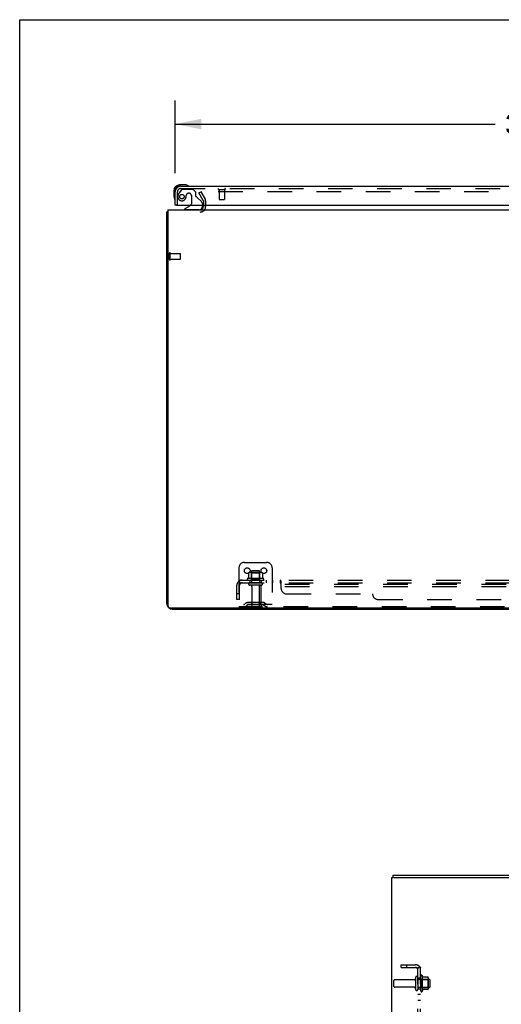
# Model space of a CAD drawing. Header units: inches. Extents: x 0 to 202, y 0 to 130.
# Tile 12 of 23: x 0 to 22, y 86 to 130. Entities that reach past the tile are written whole.
import ezdxf

# ---------------------------------------------------------------- set-up
doc = ezdxf.new("R2010")
doc.units = ezdxf.units.IN
doc.header["$LTSCALE"] = 11.084473
doc.header["$MEASUREMENT"] = 0
doc.linetypes.add('HIDDEN', pattern=[0.2, 0.1, -0.1])
doc.layers.get('0').update_dxf_attribs({"linetype": 'CONTINUOUS'})
for name, color, linetype in [('DEFAULT_2', 8, 'HIDDEN'), ('DIMENSIONS', 7, 'CONTINUOUS'), ('DOOR_ASSEMBLY', 7, 'CONTINUOUS'), ('SUBPANEL', 7, 'CONTINUOUS')]:
    doc.layers.add(name, color=color, linetype=linetype)
doc.styles.get("Standard").update_dxf_attribs({"font": 'arial.ttf'})
doc.dimstyles.new('DIMSTYLE_1', dxfattribs={"dimtxt": 0.889129, "dimasz": 1.185505, "dimexe": 0.09, "dimexo": 0.07, "dimgap": 0.0375, "dimtad": 0, "dimtih": 1, "dimtoh": 1, "dimzin": 4, "dimdsep": 46, "dimtxsty": 'Standard', "dimblk": '_FILLED', "dimblk1": '_FILLED', "dimblk2": '_FILLED', "dimcen": 0.09, "dimadec": 3, "dimazin": 1, "dimtfac": 1, "dimtdec": 3, "dimtofl": 0, "dimtmove": 0, "dimatfit": 3, "dimldrblk": '_FILLED', "dimfxl": 0, "dimtolj": 1, "dimtzin": 4, "dimarcsym": 0})

# ---------------------------------------------------------------- blocks, each defined once
blk = doc.blocks.new('_FILLED')
at = {"color": 0, "linetype": 'ByBlock'}
blk.add_solid([(0, 0), (-1, 0.2), (-1, -0.2)], dxfattribs=at)
blk = doc.blocks.new('*D5')
at = {"layer": 'DIMENSIONS', "color": 2, "linetype": 'Continuous'}
for p, q in [((7.012, 123.482), (7.012, 126.769)), ((43.949, 123.482), (43.949, 126.769)), ((7.012, 125.702), (21.45, 125.702)), ((43.949, 125.702), (29.511, 125.702))]:
    blk.add_line(p, q, dxfattribs=at)
at = {"layer": 'DIMENSIONS', "color": 2, "linetype": 'Continuous', "xscale": 1.1855051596, "yscale": 1.1855051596, "zscale": 1.1855051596, "rotation": 180}
blk.add_blockref('_FILLED', (7.012, 125.702), dxfattribs=at)
at = {"layer": 'DIMENSIONS', "color": 2, "linetype": 'Continuous', "xscale": 1.1855051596, "yscale": 1.1855051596, "zscale": 1.1855051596}
blk.add_blockref('_FILLED', (43.949, 125.702), dxfattribs=at)
at = {"layer": 'DIMENSIONS', "color": 2, "linetype": 'Continuous', "insert": (25.481, 126.147), "char_height": 0.8891, "width": 7.17253, "attachment_point": 2, "line_spacing_factor": 0.9}
blk.add_mtext('36.94 DOOR', dxfattribs=at)

msp = doc.modelspace()

# ---------------------------------------------------------------- linework, layer by layer
at = {"color": 7, "linetype": 'Continuous'}
for p, q in [((0, 0), (0, 130.406)), ((0, 130.406), (201.536, 130.406)), ((6.637, 104.087), (6.637, 121.736)), ((6.637, 121.736), (6.689, 121.736)), ((6.689, 121.84), (6.689, 103.955)), ((6.689, 121.84), (46.085, 121.84)), ((8.283, 122.044), (8.283, 121.983)), ((6.751, 103.892), (46.022, 103.892)), ((14.137, 103.892), (14.137, 103.84)), ((6.883, 103.84), (45.89, 103.84)), ((16.777, 7.943), (16.777, 91.735)), ((16.777, 91.735), (16.835, 91.735)), ((16.829, 91.839), (16.829, 91.735)), ((16.829, 91.839), (34.531, 91.839)), ((16.865, 91.735), (34.531, 91.735))]:
    msp.add_line(p, q, dxfattribs=at)
at = {"color": 3, "linetype": 'Continuous'}
msp.add_line((16.865, 91.735), (16.835, 91.735), dxfattribs=at)
at = {"color": 7, "linetype": 'Continuous'}
for points in [[(6.672, 121.752), (6.665, 121.75), (6.661, 121.75), (6.658, 121.749), (6.654, 121.748), (6.652, 121.748), (6.649, 121.747), (6.646, 121.746), (6.644, 121.745), (6.642, 121.744), (6.64, 121.743), (6.639, 121.742), (6.638, 121.74), (6.637, 121.739), (6.637, 121.738), (6.637, 121.736)], [(6.689, 121.756), (6.689, 121.756), (6.685, 121.755), (6.68, 121.754), (6.676, 121.753), (6.672, 121.752)]]:
    msp.add_lwpolyline(points, dxfattribs=at)
for centre, radius, start, end in [((8.14, 121.983), 0.142, 270, 360), ((6.883, 104.087), 0.246, 180, 220.1054), ((6.751, 103.955), 0.0625, 180, 270), ((6.883, 104.087), 0.246, 229.8946, 270)]:
    msp.add_arc(centre, radius, start, end, dxfattribs=at)
at = {"layer": 'DEFAULT_2', "color": 8, "linetype": 'HIDDEN'}
for p, q in [((8.082, 122.601), (8.172, 122.653)), ((8.278, 122.261), (8.082, 122.601)), ((8.172, 122.653), (8.368, 122.313)), ((8.186, 122.628), (8.368, 122.313)), ((43.319, 122.653), (8.204, 122.653)), ((8.283, 122.245), (8.283, 122.044)), ((8.387, 122.245), (8.387, 121.983)), ((6.751, 119.594), (6.751, 119.878)), ((6.794, 119.594), (6.794, 119.878)), ((6.794, 119.86), (7.241, 119.86)), ((7.251, 119.622), (7.251, 119.85)), ((6.794, 119.612), (7.241, 119.612)), ((9.887, 105.694), (9.887, 103.944)), ((10.137, 105.944), (11.137, 105.944)), ((11.387, 105.694), (11.387, 103.944)), ((10.993, 105.217), (10.281, 105.217)), ((10.318, 105.462), (10.318, 105.244)), ((10.892, 105.483), (10.381, 105.483)), ((10.453, 105.463), (10.433, 105.483)), ((10.453, 105.167), (10.453, 105.463)), ((10.82, 105.463), (10.453, 105.463)), ((10.454, 105.539), (10.454, 105.022)), ((10.79, 105.569), (10.484, 105.569)), ((10.82, 105.539), (10.82, 105.022)), ((10.82, 105.463), (10.84, 105.483)), ((10.82, 105.167), (10.82, 105.463)), ((10.956, 105.462), (10.956, 105.244)), ((10.303, 105.147), (10.971, 105.147)), ((10.901, 105.022), (10.372, 105.022)), ((10.901, 104.916), (10.372, 104.916)), ((10.453, 105.167), (10.433, 105.147)), ((10.82, 105.167), (10.453, 105.167)), ((10.471, 104.854), (10.471, 103.974)), ((10.803, 104.854), (10.803, 103.974)), ((10.82, 105.167), (10.84, 105.147)), ((10.887, 104.84), (10.887, 104.944)), ((41.887, 104.944), (10.887, 104.944)), ((10.887, 104.007), (10.887, 104.84)), ((41.887, 104.84), (10.887, 104.84)), ((11.387, 104.048), (9.887, 104.048)), ((10.949, 103.944), (9.887, 103.944)), ((10.23, 104.117), (10.162, 104.068)), ((10.29, 104.032), (10.223, 103.983)), ((10.977, 104.138), (10.296, 104.138)), ((10.977, 104.034), (10.296, 104.034)), ((10.462, 104.138), (10.462, 104.034)), ((10.812, 104.138), (10.812, 104.034)), ((41.824, 103.944), (10.949, 103.944)), ((10.983, 104.032), (11.051, 103.983)), ((11.044, 104.117), (11.112, 104.068)), ((16.881, 86.828), (16.881, 87.1)), ((17.791, 87.13), (16.911, 87.13)), ((17.853, 87.229), (17.853, 86.7)), ((17.959, 87.229), (17.959, 86.7)), ((18.476, 87.147), (17.959, 87.147)), ((18.084, 87.298), (18.084, 86.63)), ((18.104, 87.148), (18.084, 87.168)), ((18.104, 87.148), (18.104, 86.781)), ((18.104, 87.148), (18.4, 87.148)), ((18.154, 87.32), (18.154, 86.608)), ((18.41, 87.242), (18.182, 87.242)), ((18.4, 87.148), (18.42, 87.168)), ((18.4, 87.148), (18.4, 86.781)), ((18.42, 87.22), (18.42, 86.708)), ((18.506, 86.811), (18.506, 87.117)), ((17.791, 86.798), (16.911, 86.798)), ((18.476, 86.781), (17.959, 86.781)), ((18.104, 86.781), (18.084, 86.761)), ((18.104, 86.781), (18.4, 86.781)), ((18.41, 86.687), (18.182, 86.687)), ((18.4, 86.781), (18.42, 86.761))]:
    msp.add_line(p, q, dxfattribs=at)
for points in [[(8.204, 122.653), (8.202, 122.653), (8.2, 122.652), (8.198, 122.652), (8.196, 122.651), (8.195, 122.651), (8.193, 122.65), (8.191, 122.649), (8.19, 122.647), (8.189, 122.646), (8.187, 122.645), (8.186, 122.643), (8.186, 122.641), (8.185, 122.64), (8.185, 122.638), (8.184, 122.636), (8.184, 122.635)], [(8.184, 122.635), (8.184, 122.634), (8.185, 122.633), (8.185, 122.631), (8.186, 122.629), (8.186, 122.628)], [(10.318, 105.244), (10.318, 105.243), (10.318, 105.241), (10.317, 105.24), (10.317, 105.24), (10.317, 105.239), (10.316, 105.238), (10.316, 105.238), (10.316, 105.237), (10.315, 105.237), (10.315, 105.237), (10.315, 105.236), (10.314, 105.236), (10.314, 105.236), (10.314, 105.236), (10.313, 105.236), (10.313, 105.235), (10.313, 105.235), (10.313, 105.235)], [(10.324, 105.471), (10.322, 105.47), (10.321, 105.469), (10.32, 105.468), (10.319, 105.467), (10.318, 105.465), (10.318, 105.463), (10.318, 105.462)], [(10.95, 105.471), (10.951, 105.47), (10.953, 105.469), (10.954, 105.468), (10.955, 105.467), (10.955, 105.465), (10.956, 105.463), (10.956, 105.462)], [(10.961, 105.235), (10.961, 105.235), (10.96, 105.235), (10.96, 105.236), (10.96, 105.236), (10.96, 105.236), (10.959, 105.236), (10.959, 105.236), (10.959, 105.237), (10.958, 105.237), (10.958, 105.237), (10.958, 105.238), (10.957, 105.238), (10.957, 105.239), (10.957, 105.24), (10.956, 105.24), (10.956, 105.241), (10.956, 105.243), (10.956, 105.244)]]:
    msp.add_lwpolyline(points, dxfattribs=at)
for centre in [(10.262, 105.569), (11.012, 105.569)]:
    msp.add_circle(centre, 0.128, dxfattribs=at)
for centre, radius, start, end in [((8.25, 122.245), 0.033, 0, 30), ((8.25, 122.245), 0.137, 0, 30), ((8.14, 121.983), 0.246, 270, 360), ((6.773, 119.878), 0.0215, 360, 180), ((7.241, 119.85), 0.01, 360, 90), ((6.773, 119.594), 0.0215, 180, 0), ((7.241, 119.622), 0.01, 270, 0), ((10.137, 105.694), 0.25, 90, 180), ((11.137, 105.694), 0.25, 0, 90), ((10.303, 105.186), 0.0384, 124.4497, 270), ((10.637, 104.617), 0.698, 117.6814, 120.6631), ((10.381, 105.342), 0.141, 90, 113.95), ((10.484, 105.539), 0.03, 90, 180), ((10.79, 105.539), 0.03, 0, 90), ((10.892, 105.342), 0.141, 66.05, 90), ((10.637, 104.617), 0.698, 59.3369, 62.3186), ((10.971, 105.186), 0.0384, 270, 55.5503), ((10.372, 104.969), 0.053, 90, 270), ((10.408, 104.854), 0.0625, 0, 90), ((10.865, 104.854), 0.0625, 90, 180), ((10.901, 104.969), 0.053, 270, 90), ((10.101, 104.152), 0.104, 270, 305.7539), ((10.101, 104.152), 0.208, 270, 305.7539), ((10.296, 104.024), 0.114, 90, 125.7539), ((10.296, 104.024), 0.01, 90, 125.7539), ((10.501, 103.974), 0.03, 180, 270), ((10.773, 103.974), 0.03, 270, 360), ((10.949, 104.007), 0.0625, 180, 270), ((10.977, 104.024), 0.114, 54.2461, 90), ((10.977, 104.024), 0.01, 54.2461, 90), ((11.173, 104.152), 0.208, 234.2461, 270), ((11.173, 104.152), 0.104, 234.2461, 270), ((16.911, 87.1), 0.03, 90, 180), ((17.791, 87.193), 0.0625, 270, 360), ((17.906, 87.229), 0.053, 360, 180), ((18.123, 87.298), 0.0384, 34.4497, 180), ((17.554, 86.964), 0.698, 23.9679, 30.6631), ((18.201, 87.252), 0.01, 203.9679, 270), ((18.41, 87.232), 0.01, 5.1938, 90), ((18.279, 87.22), 0.141, 0, 5.2081), ((18.476, 87.117), 0.03, 360, 90), ((16.911, 86.828), 0.03, 180, 270), ((17.791, 86.736), 0.0625, 0, 90), ((17.906, 86.7), 0.053, 180, 0), ((18.123, 86.63), 0.0384, 180, 325.5503), ((17.554, 86.964), 0.698, 329.3369, 336.0321), ((18.201, 86.677), 0.01, 90, 156.0321), ((18.41, 86.697), 0.01, 270, 354.8062), ((18.279, 86.708), 0.141, 354.7919, 360), ((18.476, 86.811), 0.03, 270, 0)]:
    msp.add_arc(centre, radius, start, end, dxfattribs=at)
at = {"layer": 'DOOR_ASSEMBLY', "color": 7, "linetype": 'Continuous'}
for p, q in [((7.471, 122.958), (7.215, 122.958)), ((7.509, 122.955), (7.471, 122.958)), ((6.952, 122.695), (6.952, 122.439)), ((7.012, 122.695), (7.012, 122.652)), ((7.258, 122.898), (7.215, 122.898)), ((6.952, 122.439), (6.955, 122.401)), ((7.074, 122.044), (7.012, 122.044)), ((7.692, 122.017), (7.454, 121.879)), ((7.454, 121.84), (7.454, 121.879)), ((8.241, 122.044), (8.241, 121.997))]:
    msp.add_line(p, q, dxfattribs=at)
at = {"layer": 'DOOR_ASSEMBLY', "color": 3, "linetype": 'Continuous'}
for p, q in [((7.012, 122.044), (7.012, 122.652)), ((7.258, 122.898), (43.703, 122.898)), ((7.074, 122.044), (43.887, 122.044))]:
    msp.add_line(p, q, dxfattribs=at)
at = {"layer": 'DOOR_ASSEMBLY', "color": 8, "linetype": 'HIDDEN'}
for p, q in [((7.116, 122.044), (7.116, 122.652)), ((7.292, 122.74), (7.19, 122.595)), ((7.258, 122.794), (43.703, 122.794)), ((7.356, 122.773), (7.808, 122.773)), ((7.513, 122.495), (7.513, 122.483)), ((7.644, 122.581), (7.611, 122.581)), ((7.934, 122.647), (7.808, 122.773)), ((7.934, 122.647), (7.934, 122.468)), ((8.974, 122.751), (9.258, 122.751)), ((8.992, 122.751), (8.992, 122.304)), ((9.24, 122.751), (9.24, 122.304)), ((7.742, 122.483), (7.742, 122.104)), ((7.992, 122.41), (8.212, 122.191)), ((8.241, 122.12), (8.241, 122.044)), ((9.002, 122.294), (9.23, 122.294)), ((8.084, 121.84), (7.454, 121.84))]:
    msp.add_line(p, q, dxfattribs=at)
msp.add_circle((7.316, 122.431), 0.101, dxfattribs=at)
at = {"layer": 'DOOR_ASSEMBLY', "color": 7, "linetype": 'Continuous'}
for centre, radius, start, end in [((7.215, 122.695), 0.263, 90, 180), ((7.471, 122.708), 0.25, 59.1101, 90), ((7.215, 122.695), 0.203, 90, 180), ((7.592, 122.913), 0.015, 270, 353.6204), ((7.592, 122.91), 0.015, 6.3796, 59.1101), ((7.202, 122.439), 0.25, 180, 210.8899), ((7, 122.318), 0.015, 210.8899, 263.6204), ((6.997, 122.318), 0.015, 276.3796, 360), ((7.642, 122.104), 0.1, 300.092, 323.4532), ((8.084, 121.997), 0.157, 270, 360)]:
    msp.add_arc(centre, radius, start, end, dxfattribs=at)
at = {"layer": 'DOOR_ASSEMBLY', "color": 3, "linetype": 'Continuous'}
msp.add_arc((7.258, 122.652), 0.246, 90, 180, dxfattribs=at)
at = {"layer": 'DOOR_ASSEMBLY', "color": 8, "linetype": 'HIDDEN'}
for centre, radius, start, end in [((7.258, 122.652), 0.142, 90, 180), ((7.506, 122.374), 0.386, 144.9, 163.1561), ((7.356, 122.694), 0.079, 90, 144.9), ((7.611, 122.483), 0.098, 90, 180), ((7.644, 122.483), 0.098, 0, 90), ((8.974, 122.773), 0.0215, 90, 270), ((9.258, 122.773), 0.0215, 270, 90), ((7.316, 122.431), 0.187, 163.1561, 342.1518), ((7.12, 122.495), 0.393, 342.0702, 358.3401), ((7.642, 122.104), 0.1, 323.4532, 360), ((7.973, 122.468), 0.039, 180, 248.3904), ((7.922, 122.339), 0.1, 45, 68.3904), ((8.141, 122.12), 0.1, 0, 45), ((9.002, 122.304), 0.01, 180, 270), ((9.23, 122.304), 0.01, 270, 360)]:
    msp.add_arc(centre, radius, start, end, dxfattribs=at)
at = {"layer": 'SUBPANEL', "color": 8, "linetype": 'HIDDEN'}
for p, q in [((9.793, 104.272), (9.793, 104.91)), ((9.88, 105.093), (9.959, 104.997)), ((9.918, 105.022), (9.918, 105.147)), ((9.918, 105.147), (43.356, 105.147)), ((9.918, 105.022), (43.356, 105.022)), ((9.918, 104.272), (9.918, 104.91)), ((10.387, 105.147), (10.387, 105.022)), ((10.887, 105.147), (10.887, 105.022)), ((11.115, 105.147), (11.115, 105.022)), ((11.396, 105.147), (11.396, 105.022)), ((11.758, 105.022), (11.758, 105.147)), ((11.759, 105.022), (11.758, 105.022)), ((11.764, 105.02), (11.762, 105.021)), ((11.793, 105.093), (11.791, 105.095)), ((11.793, 104.772), (11.793, 105.093)), ((9.918, 104.522), (9.793, 104.522)), ((12.043, 104.522), (15.918, 104.522)), ((9.918, 104.272), (9.793, 104.272)), ((16.168, 104.272), (37.106, 104.272)), ((17.209, 87.683), (17.209, 87.808)), ((17.209, 87.808), (17.847, 87.808)), ((17.209, 87.683), (17.847, 87.683)), ((17.459, 87.683), (17.459, 87.808)), ((18.03, 87.721), (17.934, 87.642)), ((17.959, 15.995), (17.959, 87.683)), ((17.959, 87.683), (18.084, 87.683)), ((18.084, 15.995), (18.084, 87.683)), ((17.959, 87.214), (18.084, 87.214)), ((17.959, 86.714), (18.084, 86.714)), ((17.959, 86.486), (18.084, 86.486)), ((17.959, 86.205), (18.084, 86.205))]:
    msp.add_line(p, q, dxfattribs=at)
for points in [[(9.88, 105.093), (9.882, 105.095), (9.884, 105.098), (9.886, 105.101), (9.888, 105.104), (9.89, 105.107), (9.891, 105.11), (9.893, 105.114), (9.895, 105.118)], [(9.895, 105.118), (9.898, 105.125), (9.899, 105.128), (9.901, 105.131), (9.902, 105.134), (9.904, 105.137), (9.906, 105.14), (9.908, 105.142), (9.91, 105.144), (9.911, 105.145), (9.913, 105.146), (9.915, 105.147), (9.917, 105.147), (9.918, 105.147)], [(9.941, 105.018), (9.941, 105.018), (9.941, 105.018), (9.941, 105.019), (9.941, 105.019), (9.941, 105.019), (9.94, 105.02), (9.94, 105.02), (9.94, 105.021), (9.939, 105.021), (9.939, 105.022), (9.939, 105.022), (9.938, 105.023), (9.938, 105.023), (9.938, 105.024), (9.937, 105.025), (9.937, 105.025), (9.937, 105.026), (9.936, 105.027), (9.936, 105.027), (9.936, 105.028), (9.935, 105.029), (9.935, 105.029), (9.935, 105.03), (9.934, 105.031), (9.934, 105.032), (9.934, 105.032), (9.933, 105.033), (9.933, 105.034), (9.932, 105.035), (9.932, 105.035), (9.932, 105.036), (9.931, 105.037), (9.931, 105.038), (9.931, 105.039), (9.93, 105.04), (9.93, 105.041), (9.93, 105.041), (9.929, 105.042), (9.929, 105.043), (9.928, 105.044), (9.928, 105.045), (9.928, 105.046), (9.927, 105.047), (9.927, 105.048), (9.927, 105.049), (9.926, 105.05), (9.926, 105.051), (9.925, 105.052), (9.925, 105.053), (9.925, 105.054), (9.924, 105.056), (9.924, 105.057), (9.924, 105.058), (9.923, 105.059), (9.923, 105.06), (9.923, 105.061), (9.922, 105.062), (9.922, 105.063), (9.922, 105.064), (9.921, 105.065), (9.921, 105.066), (9.921, 105.067), (9.921, 105.068), (9.92, 105.069), (9.92, 105.07), (9.92, 105.071), (9.92, 105.072), (9.919, 105.073), (9.919, 105.074), (9.919, 105.075), (9.919, 105.076), (9.919, 105.077), (9.919, 105.078), (9.918, 105.079), (9.918, 105.079), (9.918, 105.08), (9.918, 105.081), (9.918, 105.081), (9.918, 105.082), (9.918, 105.082), (9.918, 105.082)], [(9.918, 105.082), (9.918, 105.082), (9.918, 105.082), (9.918, 105.082), (9.918, 105.082), (9.918, 105.081), (9.918, 105.081), (9.918, 105.081), (9.918, 105.08), (9.918, 105.079), (9.918, 105.079)], [(9.946, 105.004), (9.942, 105.008), (9.94, 105.01), (9.937, 105.012), (9.935, 105.014), (9.933, 105.016), (9.93, 105.017), (9.928, 105.019), (9.926, 105.02), (9.924, 105.021), (9.922, 105.022), (9.92, 105.022), (9.918, 105.022)], [(9.938, 105.022), (9.938, 105.022), (9.939, 105.021), (9.939, 105.021), (9.939, 105.02), (9.94, 105.02), (9.94, 105.02), (9.94, 105.019), (9.941, 105.019), (9.941, 105.019), (9.941, 105.018), (9.941, 105.018)], [(9.959, 104.997), (9.958, 104.996), (9.958, 104.996), (9.957, 104.996), (9.956, 104.997), (9.955, 104.997), (9.953, 104.998), (9.952, 104.999), (9.951, 105), (9.949, 105.001), (9.947, 105.003), (9.946, 105.004)], [(11.768, 105.142), (11.766, 105.144), (11.764, 105.145), (11.762, 105.146), (11.761, 105.147), (11.759, 105.147), (11.758, 105.147)], [(11.761, 105.147), (11.759, 105.147), (11.758, 105.147)], [(11.765, 105.019), (11.764, 105.02), (11.762, 105.021), (11.761, 105.022), (11.759, 105.022), (11.758, 105.022)], [(11.77, 105.14), (11.768, 105.142), (11.766, 105.144), (11.764, 105.145), (11.762, 105.146)], [(11.769, 105.014), (11.768, 105.016), (11.766, 105.017), (11.765, 105.019)], [(11.773, 105.008), (11.771, 105.012), (11.769, 105.014)], [(11.776, 105.128), (11.775, 105.131), (11.773, 105.134), (11.771, 105.137), (11.77, 105.14)], [(11.793, 104.997), (11.791, 104.996), (11.79, 104.996), (11.788, 104.996), (11.786, 104.997), (11.785, 104.997), (11.783, 104.998), (11.782, 104.999), (11.78, 105), (11.779, 105.001), (11.777, 105.003), (11.776, 105.004), (11.775, 105.006), (11.773, 105.008)], [(11.779, 105.121), (11.778, 105.125), (11.776, 105.128)], [(11.791, 105.095), (11.79, 105.098), (11.788, 105.101), (11.787, 105.104), (11.785, 105.107), (11.784, 105.11), (11.782, 105.114), (11.779, 105.121)], [(11.793, 104.997), (11.791, 104.996), (11.79, 104.996), (11.788, 104.996), (11.786, 104.997), (11.785, 104.997), (11.783, 104.998), (11.782, 104.999), (11.78, 105), (11.779, 105.001)], [(17.934, 87.642), (17.933, 87.643), (17.933, 87.643), (17.933, 87.644), (17.934, 87.645), (17.934, 87.646), (17.935, 87.647), (17.936, 87.649), (17.937, 87.65), (17.938, 87.652), (17.94, 87.654), (17.941, 87.655)], [(17.941, 87.655), (17.945, 87.659), (17.947, 87.661), (17.949, 87.663), (17.951, 87.666), (17.952, 87.668), (17.954, 87.67), (17.956, 87.673), (17.957, 87.675), (17.958, 87.677), (17.959, 87.679), (17.959, 87.681), (17.959, 87.683)], [(17.955, 87.66), (17.955, 87.66), (17.955, 87.66), (17.955, 87.66), (17.956, 87.66), (17.956, 87.66), (17.957, 87.661), (17.957, 87.661), (17.957, 87.661), (17.958, 87.661), (17.959, 87.662), (17.959, 87.662), (17.96, 87.662), (17.96, 87.663), (17.961, 87.663), (17.962, 87.663), (17.962, 87.664), (17.963, 87.664), (17.963, 87.665), (17.964, 87.665), (17.965, 87.665), (17.966, 87.666), (17.966, 87.666), (17.967, 87.666), (17.968, 87.667), (17.968, 87.667), (17.969, 87.667), (17.97, 87.668), (17.971, 87.668), (17.972, 87.668), (17.972, 87.669), (17.973, 87.669), (17.974, 87.67), (17.975, 87.67), (17.976, 87.67), (17.977, 87.671), (17.977, 87.671), (17.978, 87.671), (17.979, 87.672), (17.98, 87.672), (17.981, 87.672), (17.982, 87.673), (17.983, 87.673), (17.984, 87.674), (17.985, 87.674), (17.986, 87.674), (17.987, 87.675), (17.988, 87.675), (17.989, 87.675), (17.99, 87.676), (17.991, 87.676), (17.992, 87.677), (17.994, 87.677), (17.995, 87.677), (17.996, 87.678), (17.997, 87.678), (17.998, 87.678), (17.999, 87.679), (18, 87.679), (18.001, 87.679), (18.002, 87.679), (18.003, 87.68), (18.004, 87.68), (18.005, 87.68), (18.006, 87.68), (18.007, 87.681), (18.008, 87.681), (18.009, 87.681), (18.01, 87.681), (18.011, 87.682), (18.012, 87.682), (18.013, 87.682), (18.014, 87.682), (18.015, 87.682), (18.015, 87.682), (18.016, 87.683), (18.017, 87.683), (18.018, 87.683), (18.018, 87.683), (18.019, 87.683), (18.019, 87.683), (18.019, 87.683)], [(17.959, 87.663), (17.959, 87.662), (17.958, 87.662), (17.958, 87.662), (17.957, 87.661), (17.957, 87.661), (17.957, 87.661), (17.956, 87.66), (17.956, 87.66), (17.956, 87.66), (17.955, 87.66), (17.955, 87.66)], [(18.019, 87.683), (18.019, 87.683), (18.019, 87.683), (18.019, 87.683), (18.019, 87.683), (18.018, 87.683), (18.018, 87.683), (18.017, 87.683), (18.017, 87.683), (18.016, 87.683), (18.016, 87.683)], [(18.03, 87.721), (18.032, 87.719), (18.035, 87.717), (18.037, 87.715), (18.041, 87.713), (18.044, 87.711), (18.047, 87.709), (18.051, 87.708), (18.055, 87.706)], [(18.055, 87.706), (18.062, 87.703), (18.065, 87.701), (18.068, 87.7), (18.071, 87.698), (18.074, 87.697), (18.077, 87.695), (18.079, 87.693), (18.081, 87.691), (18.082, 87.689), (18.083, 87.688), (18.084, 87.686), (18.084, 87.684), (18.084, 87.683)]]:
    msp.add_lwpolyline(points, dxfattribs=at)
for centre, radius, start, end in [((10.03, 104.91), 0.237, 90, 180), ((10.03, 104.91), 0.112, 90, 180), ((12.043, 104.772), 0.25, 180, 270), ((16.168, 104.522), 0.25, 180, 270), ((17.847, 87.571), 0.237, 0, 90), ((17.847, 87.571), 0.112, 0, 90)]:
    msp.add_arc(centre, radius, start, end, dxfattribs=at)

# ---------------------------------------------------------------- dimensions: what is measured, and where the dimension line sits
at = {"layer": 'DIMENSIONS', "color": 2, "linetype": 'Continuous'}
dim = msp.add_linear_dim(base=(7.012, 125.702), p1=(43.949, 123.412), p2=(7.012, 123.412), angle=180, text='<> DOOR', dimstyle='DIMSTYLE_1', dxfattribs=at)
dim.commit()
dim.dimension.update_dxf_attribs({"geometry": '*D5', "text_midpoint": (25.481, 125.702), "dimtype": 160})

doc.saveas('drawing.dxf')
